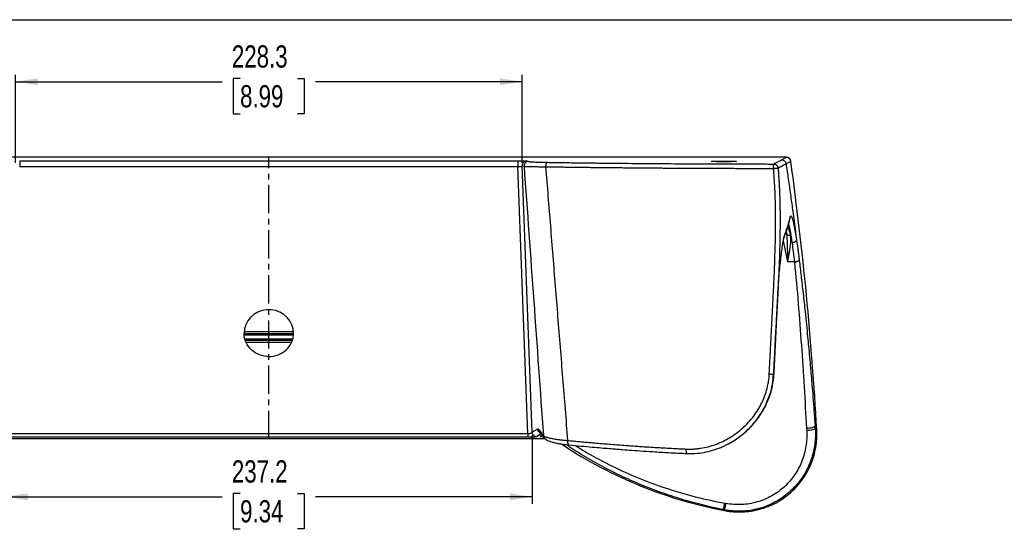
# Model space of a CAD drawing. Header units: millimetres. Extents: x 0 to 2235, y 0 to 1727.
# Tile 47 of 60: x 574 to 1461, y 1268 to 1727. Entities that reach past the tile are written whole.
import ezdxf

# ---------------------------------------------------------------- set-up
doc = ezdxf.new("R2010")
doc.units = ezdxf.units.MM
doc.header["$LTSCALE"] = 2
doc.linetypes.add('CENTERX2', pattern=[20.32, 12.7, -2.54, 2.54, -2.54])
doc.layers.add('CENTER', color=40, linetype='CENTERX2')
doc.layers.add('DIMENSIONS', color=140, linetype='Continuous', lineweight=25)
doc.styles.add('SLDTEXTSTYLE0', font='TXT', dxfattribs={"width": 0.75})
doc.dimstyles.new('SLDDIMSTYLE2', dxfattribs={"dimtxt": 20, "dimasz": 20, "dimexe": 0, "dimexo": 0.0625, "dimgap": 5, "dimtad": 0, "dimtih": 1, "dimtoh": 1, "dimdec": 1, "dimlfac": 0.5, "dimrnd": 1e-09, "dimzin": 12, "dimdsep": 46, "dimtxsty": 'SLDTEXTSTYLE0', "dimsah": 1, "dimcen": 0.09, "dimadec": 0, "dimazin": 3, "dimtfac": 1, "dimtdec": 1, "dimtofl": 0, "dimtmove": 0, "dimatfit": 3, "dimfxl": 1, "dimfrac": 2, "dimtolj": 1, "dimtzin": 12, "dimarcsym": 0})

# ---------------------------------------------------------------- blocks, each defined once
blk = doc.blocks.new('_D_8')
at = {"layer": 'DIMENSIONS', "transparency": 16777216}
for p, q in [((569.74, 1598.3), (569.74, 1677.68)), ((1026.35, 1598.3), (1026.35, 1677.68)), ((569.74, 1671.33), (755.94, 1671.33)), ((772.19, 1674.27), (766.09, 1674.27)), ((766.09, 1674.27), (766.09, 1642.52)), ((823.91, 1674.27), (830, 1674.27)), ((830, 1674.27), (830, 1642.52)), ((1026.35, 1671.33), (840.16, 1671.33)), ((766.09, 1642.52), (772.19, 1642.52)), ((830, 1642.52), (823.91, 1642.52))]:
    blk.add_line(p, q, dxfattribs=at)
for points in [[(569.74, 1671.33), (589.74, 1668.25), (589.74, 1674.4)], [(1026.35, 1671.33), (1006.35, 1674.4), (1006.35, 1668.25)]]:
    blk.add_solid(points, dxfattribs=at)
at = {"layer": 'DIMENSIONS', "transparency": 16777216, "char_height": 20, "attachment_point": 1, "style": 'SLDTEXTSTYLE0'}
for s, insert in [('228.3', (764.8, 1704.11)), ('8.99', (772.19, 1668.3))]:
    blk.add_mtext(s, dxfattribs=dict(at, insert=insert))
blk = doc.blocks.new('_D_9')
at = {"layer": 'DIMENSIONS', "transparency": 16777216}
for p, q in [((560.83, 1353.27), (560.83, 1291.41)), ((1035.27, 1353.27), (1035.27, 1291.41)), ((560.83, 1297.76), (755.94, 1297.76)), ((772.19, 1300.7), (766.09, 1300.7)), ((766.09, 1300.7), (766.09, 1268.95)), ((823.91, 1300.7), (830, 1300.7)), ((830, 1300.7), (830, 1268.95)), ((1035.27, 1297.76), (840.16, 1297.76)), ((766.09, 1268.95), (772.19, 1268.95)), ((830, 1268.95), (823.91, 1268.95))]:
    blk.add_line(p, q, dxfattribs=at)
for points in [[(560.83, 1297.76), (580.83, 1294.68), (580.83, 1300.84)], [(1035.27, 1297.76), (1015.27, 1300.84), (1015.27, 1294.68)]]:
    blk.add_solid(points, dxfattribs=at)
at = {"layer": 'DIMENSIONS', "transparency": 16777216, "char_height": 20, "attachment_point": 1, "style": 'SLDTEXTSTYLE0'}
for s, insert in [('237.2', (764.8, 1330.55)), ('9.34', (772.19, 1294.73))]:
    blk.add_mtext(s, dxfattribs=dict(at, insert=insert))

msp = doc.modelspace()

# ---------------------------------------------------------------- linework, layer by layer
at = {"color": 7, "linetype": 'Continuous'}
msp.add_line((0, 1727.2), (2235.2, 1727.2), dxfattribs=at)
for p, q in [((1264.31, 1603.32), (331.79, 1603.32)), ((573.65, 1600.22), (1022.45, 1600.22)), ((1030.33, 1600.03), (1031.95, 1599.55)), ((1260.01, 1601.03), (1264.32, 1603.32)), ((1263.97, 1597.57), (1268.28, 1599.87)), ((573.65, 1594.92), (1022.45, 1594.92)), ((1031.39, 1354.37), (1022.45, 1594.92)), ((1035.27, 1355.81), (1026.35, 1595.76)), ((1026.35, 1595.76), (1027.98, 1595.28)), ((1264.11, 1536.41), (1264.47, 1534.42)), ((1265.53, 1509.34), (1261.61, 1528.14)), ((1262.71, 1532.53), (1262.75, 1532.63)), ((1262.98, 1534.13), (1262.93, 1533.78)), ((1264.47, 1534.42), (1264.69, 1532.14)), ((1264.69, 1532.14), (1264.74, 1531.66)), ((1271.54, 1509.38), (1265.53, 1509.34)), ((1271.59, 1508.9), (1271.54, 1509.38)), ((1275.94, 1510.41), (1275.88, 1510.88)), ((1253.2, 1409.46), (1256.9, 1484.07)), ((1256.87, 1484.08), (1256.82, 1484.09)), ((1256.83, 1484.28), (1257.17, 1489.44)), ((1256.91, 1484.26), (1257.23, 1489.36)), ((775.83, 1446.63), (775.77, 1445.82)), ((775.99, 1446.51), (820.06, 1446.51)), ((820.33, 1445.82), (820.27, 1446.63)), ((820.29, 1444.51), (775.83, 1444.51)), ((775.84, 1444.44), (820.28, 1444.44)), ((776, 1443.44), (820.15, 1443.44)), ((819.59, 1439.72), (776.6, 1439.72)), ((819.2, 1438.72), (776.77, 1438.72)), ((776.81, 1438.65), (819.17, 1438.65)), ((818.39, 1436.65), (777.83, 1436.65)), ((1253, 1409.48), (1252.94, 1408.26)), ((1253.14, 1408.24), (1253.2, 1409.46)), ((1039.98, 1358.75), (1035.27, 1355.81)), ((1282.46, 1359.4), (1282.6, 1357.18)), ((1290.32, 1359.43), (1291.67, 1357.86)), ((1045.51, 1349.82), (550.53, 1349.82)), ((1031.39, 1354.37), (564.71, 1354.37)), ((564.71, 1351.68), (1031.39, 1351.68)), ((1038.43, 1351.92), (1039.25, 1352.08)), ((1039.25, 1352.08), (1043.38, 1354.66)), ((1042.43, 1355.92), (1046.01, 1351.13)), ((1044.36, 1353.35), (1042.69, 1352.24)), ((1045.89, 1351.08), (1045.51, 1349.82)), ((1045.75, 1349.82), (1045.51, 1349.82)), ((1045.51, 1349.82), (1045.51, 1349.82)), ((1047.8, 1349.52), (1045.75, 1349.82)), ((1062.29, 1344.84), (1061.12, 1345.39)), ((1210.5, 1344.59), (1210.69, 1344.69)), ((1208.83, 1291.88), (1209.72, 1291.72)), ((1208.06, 1286.07), (1208.89, 1285.27))]:
    msp.add_line(p, q)
at = {"flags": 128}
for points in [[(1267.52, 1547.93), (1267.61, 1548.43), (1267.6, 1549.17)], [(1267.62, 1549.25), (1267.63, 1548.51), (1267.54, 1547.99)], [(820.35, 1445.01), (819.97, 1448.89), (818.84, 1452.63), (817.01, 1456.11), (814.53, 1459.22), (811.49, 1461.84), (807.99, 1463.89), (804.15, 1465.29), (800.11, 1466.01), (795.99, 1466.01), (791.95, 1465.29), (788.11, 1463.89), (784.61, 1461.84), (781.57, 1459.22), (779.09, 1456.11), (777.25, 1452.63), (776.13, 1448.89), (775.75, 1445.01)]]:
    msp.add_lwpolyline(points, dxfattribs=at)
for centre, radius, start, end in [((1031.97, 1595.55), 4, 90.2672, 183.76695), ((1042.71, 1356.32), 4.07, 269.74577, 303.93948)]:
    msp.add_arc(centre, radius, start, end)
for points, knots in [([(573.65, 1600.22), (573.65, 1600.21), (573.65, 1600.04), (573.65, 1599.45), (573.65, 1599.02), (573.65, 1597.99), (573.65, 1597.39), (573.65, 1596.15), (573.65, 1595.51), (573.65, 1594.92)], [0, 0, 0, 0, 0.25, 0.25, 0.5, 0.5, 0.75, 0.75, 1, 1, 1, 1]), ([(1022.45, 1600.22), (1022.59, 1600.22), (1022.86, 1600.22), (1023.27, 1600.22), (1023.67, 1600.22), (1024.07, 1600.22), (1024.47, 1600.22), (1024.86, 1600.21), (1025.58, 1600.21), (1026.58, 1600.19), (1027.75, 1600.17), (1028.75, 1600.14), (1029.41, 1600.11), (1029.82, 1600.09), (1030.06, 1600.07), (1030.24, 1600.05), (1030.3, 1600.03), (1030.33, 1600.03)], [0, 0, 0, 0, 0.034483, 0.068733, 0.102848, 0.136928, 0.171073, 0.205383, 0.239956, 0.361702, 0.484278, 0.610361, 0.737669, 0.803207, 0.868408, 0.933823, 1, 1, 1, 1]), ([(1022.45, 1600.22), (1022.45, 1600.21), (1022.45, 1600.08), (1022.45, 1599.51), (1022.45, 1599.06), (1022.45, 1597.95), (1022.45, 1597.29), (1022.45, 1596.03), (1022.45, 1595.43), (1022.45, 1594.92)], [0, 0, 0, 0, 0.25, 0.25, 0.5, 0.5, 0.75, 0.75, 1, 1, 1, 1]), ([(1030.33, 1600.03), (1029.79, 1600.02), (1029.24, 1599.91), (1028.25, 1599.47), (1027.8, 1599.15), (1027.05, 1598.36), (1026.76, 1597.88), (1026.4, 1596.85), (1026.32, 1596.3), (1026.35, 1595.76)], [0, 0, 0, 0, 0.25, 0.25, 0.5, 0.5, 0.75, 0.75, 1, 1, 1, 1]), ([(1031.95, 1599.55), (1031.98, 1599.54), (1032.03, 1599.53), (1032.14, 1599.5), (1032.27, 1599.48), (1032.41, 1599.46), (1032.58, 1599.44), (1032.76, 1599.42), (1032.97, 1599.4), (1033.19, 1599.37), (1033.44, 1599.35), (1034.05, 1599.3), (1035.22, 1599.23), (1037.28, 1599.13), (1039.77, 1599.04), (1042.08, 1598.97), (1043.95, 1598.92), (1045.25, 1598.89), (1046.61, 1598.87), (1048.01, 1598.84), (1048.98, 1598.83), (1049.46, 1598.82)], [0, 0, 0, 0, 0.025024, 0.049995, 0.074929, 0.099839, 0.124738, 0.149641, 0.174562, 0.199514, 0.224511, 0.249568, 0.374528, 0.49957, 0.624669, 0.749808, 0.799965, 0.849951, 0.899878, 0.949858, 1, 1, 1, 1]), ([(1049.46, 1598.82), (1049.22, 1598.81), (1048.97, 1598.71), (1048.47, 1598.32), (1048.23, 1598.02), (1047.83, 1597.25), (1047.67, 1596.79), (1047.46, 1595.83), (1047.41, 1595.33), (1047.4, 1594.87)], [0, 0, 0, 0, 0.25, 0.25, 0.5, 0.5, 0.75, 0.75, 1, 1, 1, 1]), ([(1049.46, 1598.82), (1050.27, 1598.81), (1051.88, 1598.78), (1054.31, 1598.74), (1056.75, 1598.71), (1059.2, 1598.67), (1061.65, 1598.63), (1064.12, 1598.6), (1066.59, 1598.56), (1069.08, 1598.53), (1071.57, 1598.49), (1074.07, 1598.46), (1076.58, 1598.43), (1079.1, 1598.39), (1081.63, 1598.36), (1084.16, 1598.33), (1086.71, 1598.3), (1089.27, 1598.27), (1091.83, 1598.24), (1094.4, 1598.21), (1100.21, 1598.14), (1109.31, 1598.04), (1121.83, 1597.92), (1134.49, 1597.81), (1147.29, 1597.71), (1160.22, 1597.62), (1173.24, 1597.54), (1186.36, 1597.47), (1196.92, 1597.43), (1204.87, 1597.4), (1210.17, 1597.38), (1215.49, 1597.37), (1220.8, 1597.35), (1226.13, 1597.34), (1231.46, 1597.33), (1236.79, 1597.32), (1242.13, 1597.32), (1247.48, 1597.31), (1251.04, 1597.31), (1252.83, 1597.31)], [0, 0, 0, 0, 0.013177, 0.0263485, 0.0395152, 0.0526776, 0.0658364, 0.0789923, 0.092146, 0.1052979, 0.1184489, 0.1315995, 0.1447504, 0.1579022, 0.1710556, 0.1842112, 0.1973697, 0.2105316, 0.2236977, 0.2368686, 0.2500448, 0.3125745, 0.3750373, 0.4375021, 0.5000378, 0.5625649, 0.625024, 0.6874842, 0.7500143, 0.7750387, 0.8000457, 0.8250395, 0.8500246, 0.8750055, 0.8999865, 0.924972, 0.9499665, 0.9749744, 1, 1, 1, 1]), ([(1252.8, 1596.12), (1252.8, 1596.51), (1252.81, 1596.81), (1252.82, 1597.2), (1252.82, 1597.3), (1252.83, 1597.31)], [0, 0, 0, 0, 0.5, 0.5, 1, 1, 1, 1]), ([(1252.83, 1597.31), (1253.07, 1597.44), (1253.61, 1597.72), (1254.29, 1598.07), (1255.13, 1598.5), (1256.42, 1599.16), (1258.14, 1600.05), (1259.44, 1600.73), (1260.01, 1601.03)], [0, 0, 0, 0, 0.103973, 0.2257, 0.285673, 0.450982, 0.756765, 1, 1, 1, 1]), ([(1252.83, 1597.31), (1252.89, 1597.31), (1253, 1597.31), (1253.24, 1597.29), (1253.48, 1597.26), (1253.72, 1597.21), (1253.9, 1597.17), (1254.08, 1597.11), (1254.24, 1597.06), (1254.41, 1596.99), (1254.57, 1596.91), (1254.75, 1596.82), (1254.91, 1596.72), (1255.08, 1596.61), (1255.29, 1596.47), (1255.51, 1596.28), (1255.76, 1596.03), (1255.96, 1595.8), (1256.12, 1595.57), (1256.22, 1595.42), (1256.33, 1595.25), (1256.44, 1595.02), (1256.57, 1594.74), (1256.68, 1594.38), (1256.75, 1594.07), (1256.79, 1593.85), (1256.8, 1593.72), (1256.81, 1593.66), (1256.81, 1593.64)], [0, 0, 0, 0, 0.029627, 0.05974, 0.120769, 0.151411, 0.182438, 0.213304, 0.244129, 0.268535, 0.305897, 0.337092, 0.368555, 0.400032, 0.440976, 0.49513, 0.544198, 0.621278, 0.647668, 0.684482, 0.715747, 0.747656, 0.811408, 0.873766, 0.936828, 0.968391, 0.988858, 1, 1, 1, 1]), ([(1256.81, 1593.64), (1256.99, 1593.74), (1257.38, 1593.95), (1258.02, 1594.3), (1258.79, 1594.73), (1259.65, 1595.21), (1260.93, 1595.92), (1262.14, 1596.59), (1263.26, 1597.2), (1263.74, 1597.45), (1263.97, 1597.57)], [0, 0, 0, 0, 0.075564, 0.165272, 0.269127, 0.396422, 0.523709, 0.797664, 0.901912, 1, 1, 1, 1]), ([(1260.01, 1601.03), (1260.44, 1601.03), (1260.91, 1600.95), (1261.82, 1600.62), (1262.26, 1600.37), (1263.01, 1599.71), (1263.32, 1599.31), (1263.77, 1598.46), (1263.91, 1598.01), (1263.97, 1597.57)], [0, 0, 0, 0, 0.25, 0.25, 0.5, 0.5, 0.75, 0.75, 1, 1, 1, 1]), ([(1263.97, 1597.57), (1264.31, 1595.28), (1264.99, 1590.68), (1266, 1583.79), (1266.99, 1576.89), (1267.97, 1569.97), (1268.93, 1563.06), (1269.56, 1558.44), (1269.87, 1556.13)], [0, 0, 0, 0, 0.166334, 0.332801, 0.499401, 0.666134, 0.833, 1, 1, 1, 1]), ([(1268.28, 1599.87), (1268.26, 1599.96), (1268.23, 1600.14), (1268.16, 1600.42), (1268.08, 1600.69), (1267.97, 1600.96), (1267.84, 1601.22), (1267.69, 1601.47), (1267.53, 1601.71), (1267.35, 1601.93), (1267.15, 1602.14), (1266.92, 1602.36), (1266.63, 1602.59), (1266.26, 1602.82), (1265.83, 1603.03), (1265.36, 1603.19), (1264.85, 1603.3), (1264.5, 1603.31), (1264.32, 1603.32)], [0, 0, 0, 0, 0.04896, 0.098505, 0.148508, 0.198836, 0.249351, 0.299909, 0.350369, 0.400587, 0.450427, 0.499756, 0.56921, 0.645295, 0.727391, 0.814636, 0.905934, 1, 1, 1, 1]), ([(1291.67, 1357.86), (1289.41, 1398.33), (1286.32, 1438.76), (1278.53, 1519.45), (1273.81, 1559.7), (1268.28, 1599.86)], [0, 0, 0, 0, 0.5, 0.5, 1, 1, 1, 1]), ([(1022.45, 1594.92), (1022.95, 1594.9), (1023.45, 1594.91), (1024.37, 1594.98), (1024.79, 1595.04), (1025.5, 1595.2), (1025.79, 1595.29), (1026.19, 1595.51), (1026.32, 1595.63), (1026.35, 1595.76)], [0, 0, 0, 0, 0.25, 0.25, 0.5, 0.5, 0.75, 0.75, 1, 1, 1, 1]), ([(1027.98, 1595.28), (1028, 1595.28), (1028.06, 1595.27), (1028.17, 1595.25), (1028.31, 1595.24), (1028.47, 1595.22), (1028.66, 1595.21), (1028.88, 1595.19), (1029.14, 1595.17), (1029.43, 1595.16), (1029.75, 1595.14), (1030.12, 1595.12), (1030.53, 1595.11), (1030.98, 1595.09), (1031.48, 1595.07), (1032.02, 1595.06), (1032.62, 1595.04), (1033.26, 1595.02), (1034.44, 1595), (1036.19, 1594.96), (1038.58, 1594.93), (1040.85, 1594.91), (1042.92, 1594.89), (1044.71, 1594.88), (1046.17, 1594.87), (1047.04, 1594.87), (1047.4, 1594.87)], [0, 0, 0, 0, 0.023118, 0.047021, 0.071708, 0.097179, 0.123435, 0.150475, 0.1783, 0.206909, 0.236303, 0.266481, 0.297443, 0.329189, 0.36172, 0.395035, 0.429134, 0.464017, 0.499685, 0.608712, 0.705226, 0.789222, 0.8607, 0.919656, 0.96609, 1, 1, 1, 1]), ([(1047.4, 1594.87), (1048.23, 1594.85), (1049.88, 1594.83), (1052.38, 1594.79), (1054.88, 1594.75), (1057.39, 1594.72), (1059.92, 1594.68), (1062.45, 1594.64), (1064.99, 1594.61), (1067.54, 1594.57), (1070.1, 1594.54), (1072.67, 1594.51), (1075.25, 1594.47), (1077.84, 1594.44), (1080.43, 1594.41), (1083.04, 1594.37), (1085.65, 1594.34), (1088.28, 1594.31), (1090.91, 1594.28), (1093.54, 1594.25), (1096.19, 1594.22), (1098.84, 1594.19), (1101.51, 1594.16), (1104.18, 1594.13), (1106.85, 1594.11), (1109.54, 1594.08), (1112.23, 1594.05), (1114.93, 1594.03), (1117.63, 1594), (1120.34, 1593.97), (1123.06, 1593.95), (1125.79, 1593.93), (1128.52, 1593.9), (1131.25, 1593.88), (1134, 1593.86), (1136.75, 1593.83), (1139.5, 1593.81), (1142.26, 1593.79), (1145.03, 1593.77), (1147.8, 1593.75), (1150.58, 1593.73), (1153.36, 1593.71), (1156.14, 1593.69), (1158.94, 1593.67), (1161.73, 1593.66), (1164.53, 1593.64), (1167.34, 1593.62), (1170.15, 1593.61), (1172.96, 1593.59), (1175.78, 1593.57), (1178.6, 1593.56), (1181.42, 1593.55), (1184.25, 1593.53), (1187.08, 1593.52), (1189.91, 1593.51), (1192.75, 1593.5), (1195.59, 1593.48), (1198.44, 1593.47), (1201.28, 1593.46), (1204.13, 1593.45), (1206.98, 1593.44), (1209.83, 1593.43), (1212.69, 1593.43), (1215.54, 1593.42), (1218.4, 1593.41), (1221.26, 1593.4), (1224.12, 1593.4), (1226.99, 1593.39), (1229.85, 1593.39), (1232.72, 1593.38), (1235.58, 1593.38), (1238.45, 1593.37), (1241.32, 1593.37), (1244.18, 1593.37), (1247.05, 1593.37), (1249.92, 1593.36), (1251.83, 1593.36), (1252.79, 1593.36)], [0, 0, 0, 0, 0.01338, 0.02676, 0.040138, 0.053516, 0.066893, 0.080269, 0.093643, 0.107017, 0.120389, 0.13376, 0.14713, 0.160498, 0.173865, 0.187231, 0.200595, 0.213958, 0.22732, 0.24068, 0.254039, 0.267396, 0.280753, 0.294108, 0.307462, 0.320814, 0.334165, 0.347515, 0.360864, 0.374211, 0.387557, 0.400902, 0.414245, 0.427587, 0.440928, 0.454268, 0.467606, 0.480943, 0.494278, 0.507613, 0.520945, 0.534277, 0.547607, 0.560936, 0.574263, 0.587589, 0.600914, 0.614237, 0.627559, 0.640879, 0.654199, 0.667516, 0.680832, 0.694147, 0.707461, 0.720773, 0.734083, 0.747392, 0.7607, 0.774006, 0.787311, 0.800615, 0.813917, 0.827218, 0.840517, 0.853815, 0.867112, 0.880408, 0.893702, 0.906994, 0.920286, 0.933576, 0.946864, 0.96015, 0.973435, 0.986719, 1, 1, 1, 1]), ([(1047.4, 1594.87), (1048.12, 1586), (1049.55, 1568.2), (1051.71, 1541.4), (1053.88, 1514.4), (1056.07, 1487.22), (1058.26, 1459.84), (1060.48, 1432.26), (1062.7, 1404.49), (1064.94, 1376.53), (1066.44, 1357.82), (1067.19, 1348.44)], [0, 0, 0, 0, 0.107989, 0.216759, 0.326309, 0.436639, 0.54775, 0.659642, 0.772314, 0.885767, 1, 1, 1, 1]), ([(1248.9, 1408.36), (1249.29, 1416.08), (1250.06, 1431.53), (1251.05, 1450.87), (1251.87, 1466.37), (1252.49, 1478.38), (1253.07, 1490.19), (1253.61, 1502.47), (1254.06, 1514.46), (1254.42, 1527.14), (1254.62, 1539.56), (1254.62, 1551.94), (1254.41, 1563.76), (1254.05, 1573.53), (1253.64, 1581.36), (1253.26, 1587.39), (1252.94, 1591.38), (1252.79, 1593.36)], [0, 0, 0, 0, 0.125211, 0.250644, 0.313671, 0.376607, 0.445523, 0.505197, 0.57574, 0.639983, 0.710713, 0.776894, 0.840612, 0.902186, 0.935161, 0.967764, 1, 1, 1, 1]), ([(1256.81, 1593.64), (1256.9, 1592.56), (1257.07, 1590.38), (1257.3, 1587.11), (1257.52, 1583.82), (1257.71, 1580.51), (1257.89, 1577.18), (1258.04, 1573.83), (1258.18, 1570.46), (1258.3, 1567.07), (1258.4, 1563.67), (1258.48, 1560.24), (1258.54, 1556.79), (1258.58, 1553.32), (1258.63, 1546.65), (1258.58, 1535.95), (1258.33, 1523.49), (1257.98, 1512.46), (1257.55, 1501.38), (1256.81, 1485.62), (1255.77, 1465.89), (1254.68, 1445.55), (1253.69, 1426.54), (1253.07, 1414.42), (1252.75, 1408.14)], [0, 0, 0, 0, 0.0175546, 0.0352119, 0.0529705, 0.0708297, 0.0887888, 0.1068477, 0.1250063, 0.1432652, 0.1616252, 0.1800875, 0.1986538, 0.2173259, 0.2361065, 0.3064919, 0.3902206, 0.4374901, 0.4847284, 0.5693028, 0.6924606, 0.8039613, 0.8983546, 1, 1, 1, 1]), ([(1252.79, 1593.36), (1252.79, 1593.83), (1252.79, 1594.32), (1252.79, 1595.28), (1252.8, 1595.74), (1252.8, 1596.12)], [0, 0, 0, 0, 0.5, 0.5, 1, 1, 1, 1]), ([(1252.79, 1593.36), (1252.87, 1593.37), (1253.04, 1593.38), (1253.29, 1593.4), (1253.54, 1593.42), (1253.79, 1593.44), (1254.03, 1593.46), (1254.42, 1593.49), (1254.96, 1593.53), (1255.54, 1593.57), (1256.04, 1593.6), (1256.41, 1593.63), (1256.68, 1593.64), (1256.78, 1593.64), (1256.81, 1593.64), (1256.81, 1593.64)], [0, 0, 0, 0, 0.041957, 0.083336, 0.124484, 0.165739, 0.207426, 0.24985, 0.370343, 0.499856, 0.611251, 0.736211, 0.844977, 0.972516, 1, 1, 1, 1]), ([(1262.76, 1532.65), (1263.73, 1535.19), (1265.69, 1540.28), (1266.91, 1545.38), (1267.52, 1547.93)], [0, 0, 0, 0, 0.500046, 1, 1, 1, 1]), ([(1262.98, 1534.13), (1263.12, 1534.49), (1263.41, 1535.2), (1263.82, 1536.26), (1264.2, 1537.3), (1264.67, 1538.63), (1265.22, 1540.26), (1265.86, 1542.33), (1266.48, 1544.53), (1267.08, 1546.86), (1267.43, 1548.4), (1267.6, 1549.17)], [0, 0, 0, 0, 0.071645, 0.141927, 0.210819, 0.278293, 0.407643, 0.534136, 0.691726, 0.847094, 1, 1, 1, 1]), ([(1267.62, 1549.25), (1267.63, 1549.32), (1267.67, 1549.46), (1267.72, 1549.65), (1267.77, 1549.83), (1267.83, 1549.98), (1267.89, 1550.12), (1267.95, 1550.24), (1268.01, 1550.34), (1268.13, 1550.49), (1268.33, 1550.59), (1268.62, 1550.42), (1268.94, 1549.96), (1269.28, 1549.22), (1269.63, 1548.21), (1270.01, 1546.95), (1270.4, 1545.45), (1270.73, 1544.01), (1271.01, 1542.76), (1271.21, 1541.77), (1271.42, 1540.73), (1271.56, 1539.99), (1271.63, 1539.62)], [0, 0, 0, 0, 0.021529, 0.043066, 0.064621, 0.086204, 0.107823, 0.129489, 0.151211, 0.172998, 0.258458, 0.344396, 0.428639, 0.513195, 0.595817, 0.678608, 0.759571, 0.840595, 0.880471, 0.920292, 0.960116, 1, 1, 1, 1]), ([(1268.03, 1532.8), (1267.84, 1533.78), (1267.47, 1535.62), (1266.95, 1538.02), (1266.45, 1540.24), (1266.14, 1541.42), (1265.97, 1542.05)], [0, 0, 0, 0, 0.261662, 0.491801, 0.731721, 1, 1, 1, 1]), ([(1266.29, 1543.27), (1266.41, 1542.82), (1266.69, 1541.78), (1267.19, 1539.56), (1267.79, 1536.51), (1268.4, 1532.94), (1268.95, 1529.48), (1269.27, 1527.26), (1269.41, 1526.3)], [0, 0, 0, 0, 0.126644, 0.294515, 0.49634, 0.704088, 0.871982, 1, 1, 1, 1]), ([(1271.63, 1539.62), (1271.68, 1539.41), (1271.76, 1538.98), (1271.88, 1538.32), (1272, 1537.64), (1272.13, 1536.95), (1272.25, 1536.25), (1272.37, 1535.52), (1272.53, 1534.6), (1272.72, 1533.45), (1272.95, 1532.08), (1273.17, 1530.66), (1273.32, 1529.68), (1273.4, 1529.19)], [0, 0, 0, 0, 0.071204, 0.142331, 0.213413, 0.284482, 0.35557, 0.42671, 0.497932, 0.62346, 0.748866, 0.874323, 1, 1, 1, 1]), ([(1257.17, 1489.44), (1257.24, 1490.53), (1257.48, 1494.49), (1258.12, 1501.1), (1258.95, 1508.98), (1259.79, 1516.11), (1260.55, 1522.07), (1261.02, 1525.07), (1261.23, 1526.42)], [0, 0, 0, 0, 0.0732054, 0.2654084, 0.4591752, 0.6512637, 0.8431177, 1, 1, 1, 1]), ([(1261.22, 1525.87), (1261.23, 1525.97), (1261.33, 1526.64), (1261.54, 1527.8), (1261.87, 1529.52), (1262.28, 1531.33), (1262.54, 1532.06), (1262.69, 1532.49)], [0, 0, 0, 0, 0.028102, 0.188039, 0.386163, 0.647193, 1, 1, 1, 1]), ([(1261.23, 1526.42), (1261.28, 1526.76), (1261.59, 1528.84), (1262.15, 1531.6), (1262.68, 1533.23), (1262.94, 1534.03)], [0, 0, 0, 0, 0.08624, 0.543944, 1, 1, 1, 1]), ([(1262.68, 1532.49), (1262.7, 1532.55), (1262.84, 1532.81), (1262.94, 1533.34), (1262.94, 1533.81), (1262.94, 1534.03)], [0, 0, 0, 0, 0.11197, 0.568654, 1, 1, 1, 1]), ([(1268.03, 1532.8), (1267.58, 1532.78), (1266.89, 1532.76), (1266.04, 1532.99), (1265.45, 1533.26), (1264.98, 1533.63), (1264.63, 1534), (1264.57, 1534.29), (1264.54, 1534.41)], [0, 0, 0, 0, 0.282009, 0.433877, 0.588986, 0.744096, 0.895965, 1, 1, 1, 1]), ([(1264.58, 1532.14), (1264.74, 1530.44), (1265.15, 1526.06), (1265.08, 1518.34), (1265.38, 1512.34), (1265.53, 1509.34)], [0, 0, 0, 0, 0.240998, 0.619809, 1, 1, 1, 1]), ([(1265.53, 1509.34), (1265.58, 1509.65), (1265.68, 1510.28), (1265.85, 1511.25), (1266.02, 1512.28), (1266.21, 1513.35), (1266.41, 1514.47), (1266.62, 1515.63), (1266.86, 1516.97), (1267.14, 1518.54), (1267.41, 1520.09), (1267.67, 1521.78), (1267.98, 1523.91), (1268.26, 1526.38), (1268.36, 1528.5), (1268.34, 1529.94), (1268.29, 1530.97), (1268.19, 1531.92), (1268.08, 1532.51), (1268.03, 1532.8)], [0, 0, 0, 0, 0.035004, 0.072134, 0.111392, 0.152787, 0.196328, 0.24202, 0.289863, 0.355579, 0.431449, 0.479602, 0.565646, 0.701247, 0.8041, 0.857018, 0.907305, 0.954963, 1, 1, 1, 1]), ([(1273.4, 1529.19), (1273.4, 1529.15), (1273.4, 1529.04), (1273.38, 1528.81), (1273.26, 1528.42), (1272.94, 1527.89), (1272.39, 1527.37), (1271.68, 1526.95), (1271.03, 1526.66), (1270.45, 1526.49), (1270.07, 1526.41), (1269.84, 1526.37), (1269.69, 1526.35), (1269.55, 1526.33), (1269.45, 1526.31), (1269.41, 1526.3)], [0, 0, 0, 0, 0.0240604, 0.0829588, 0.179839, 0.318316, 0.4996955, 0.6255306, 0.7499176, 0.8500098, 0.9100403, 0.9326726, 0.955028, 0.9797855, 1, 1, 1, 1]), ([(1269.41, 1526.3), (1269.78, 1523.76), (1270.14, 1521.05), (1270.86, 1515.37), (1271.21, 1512.41), (1271.54, 1509.38)], [0, 0, 0, 0, 0.5, 0.5, 1, 1, 1, 1]), ([(1273.4, 1529.19), (1273.45, 1528.82), (1273.56, 1528.13), (1273.77, 1526.72), (1274.02, 1524.95), (1274.34, 1522.73), (1274.63, 1520.6), (1274.9, 1518.59), (1275.15, 1516.71), (1275.39, 1514.79), (1275.64, 1512.85), (1275.8, 1511.54), (1275.88, 1510.88)], [0, 0, 0, 0, 0.066673, 0.125629, 0.250725, 0.375678, 0.500724, 0.600722, 0.7005, 0.800207, 0.899991, 1, 1, 1, 1]), ([(1271.54, 1509.38), (1272.05, 1509.44), (1272.59, 1509.51), (1273.64, 1509.72), (1274.15, 1509.85), (1274.99, 1510.14), (1275.32, 1510.3), (1275.76, 1510.61), (1275.87, 1510.75), (1275.88, 1510.88)], [0, 0, 0, 0, 0.25, 0.25, 0.5, 0.5, 0.75, 0.75, 1, 1, 1, 1]), ([(1275.94, 1510.41), (1275.92, 1510.28), (1275.82, 1510.13), (1275.38, 1509.82), (1275.05, 1509.67), (1274.22, 1509.38), (1273.71, 1509.24), (1272.65, 1509.03), (1272.1, 1508.96), (1271.59, 1508.9)], [0, 0, 0, 0, 0.25, 0.25, 0.5, 0.5, 0.75, 0.75, 1, 1, 1, 1]), ([(1271.59, 1508.9), (1274.08, 1484.04), (1276.06, 1459.13), (1279.53, 1409.28), (1281, 1384.34), (1282.46, 1359.4)], [0, 0, 0, 0, 0.5, 0.5, 1, 1, 1, 1]), ([(1275.94, 1510.41), (1276.2, 1508.22), (1276.74, 1503.68), (1277.57, 1496.6), (1278.45, 1488.99), (1279.36, 1480.85), (1280.27, 1472.62), (1281.27, 1463.21), (1282.33, 1453.01), (1283.36, 1442.65), (1284.63, 1429.48), (1286.02, 1414.28), (1287.42, 1397.82), (1288.51, 1384.24), (1289.38, 1372.76), (1289.91, 1365.3), (1290.17, 1361.66)], [0, 0, 0, 0, 0.044132, 0.091829, 0.143092, 0.197921, 0.256317, 0.309431, 0.388055, 0.462525, 0.51859, 0.653764, 0.769267, 0.850078, 0.926989, 1, 1, 1, 1]), ([(1253, 1409.48), (1253.3, 1415.45), (1253.88, 1426.98), (1254.69, 1442.78), (1255.43, 1457.06), (1256.13, 1470.4), (1256.59, 1479.47), (1256.82, 1484.09)], [0, 0, 0, 0, 0.2400375, 0.4634596, 0.635496, 0.8142168, 1, 1, 1, 1]), ([(1256.83, 1484.28), (1256.88, 1484.27), (1256.94, 1484.26), (1256.91, 1484.26), (1256.91, 1484.26)], [0, 0, 0, 0, 0.94891, 1, 1, 1, 1]), ([(1256.89, 1484.07), (1256.89, 1484.07), (1256.92, 1484.07), (1256.89, 1484.08), (1256.87, 1484.08)], [0, 0, 0, 0, 0.365788, 1, 1, 1, 1]), ([(798.05, 1423.93), (795.22, 1423.93), (792.37, 1424.45), (787.06, 1426.47), (784.6, 1427.97), (780.41, 1431.82), (778.7, 1434.16), (776.95, 1438.04), (776.5, 1439.4), (775.9, 1442.17), (775.75, 1443.59), (775.75, 1445.01)], [0, 0, 0, 0, 0.25, 0.25, 0.5, 0.5, 0.75, 0.75, 0.875, 0.875, 1, 1, 1, 1]), ([(798.05, 1423.93), (800.88, 1423.93), (803.73, 1424.45), (809.03, 1426.47), (811.5, 1427.97), (815.68, 1431.82), (817.39, 1434.16), (819.15, 1438.04), (819.59, 1439.4), (820.2, 1442.17), (820.35, 1443.59), (820.35, 1445.01)], [0, 0, 0, 0, 0.25, 0.25, 0.5, 0.5, 0.75, 0.75, 0.875, 0.875, 1, 1, 1, 1]), ([(1174.16, 1340.73), (1174.52, 1340.72), (1175.25, 1340.69), (1176.34, 1340.67), (1177.43, 1340.66), (1178.52, 1340.68), (1179.61, 1340.71), (1180.7, 1340.76), (1181.8, 1340.83), (1182.89, 1340.92), (1183.99, 1341.03), (1185.08, 1341.15), (1186.18, 1341.29), (1189.16, 1341.73), (1194.01, 1342.74), (1200.64, 1344.81), (1207.16, 1347.54), (1213.48, 1350.96), (1219.5, 1354.99), (1225.14, 1359.6), (1230.3, 1364.72), (1234.91, 1370.27), (1238.93, 1376.19), (1242.29, 1382.36), (1245, 1388.73), (1246.57, 1393.81), (1247.44, 1397.46), (1247.89, 1399.62), (1248.25, 1401.8), (1248.55, 1403.98), (1248.77, 1406.17), (1248.86, 1407.63), (1248.9, 1408.36)], [0, 0, 0, 0, 0.0099407, 0.0198802, 0.0298214, 0.0397669, 0.0497195, 0.0596818, 0.0696567, 0.0796467, 0.0896546, 0.0996831, 0.1097348, 0.1198123, 0.1816157, 0.2439244, 0.3078736, 0.3721559, 0.4373166, 0.5025403, 0.5675882, 0.6323737, 0.6960172, 0.7592054, 0.8206692, 0.8816131, 0.9014959, 0.9212887, 0.9410132, 0.9606917, 0.9803465, 1, 1, 1, 1]), ([(1236.07, 1365.23), (1236.87, 1366.18), (1239.32, 1369.1), (1242.67, 1374.33), (1246.57, 1381.57), (1249.78, 1389.77), (1252.16, 1398.99), (1252.68, 1405.19), (1252.94, 1408.26)], [0, 0, 0, 0, 0.079082, 0.243284, 0.395323, 0.603336, 0.803643, 1, 1, 1, 1]), ([(1236.12, 1365.23), (1237.74, 1367.25), (1241.11, 1371.48), (1245.38, 1378.89), (1249.15, 1387.46), (1252.1, 1397.37), (1252.78, 1404.51), (1253.14, 1408.24)], [0, 0, 0, 0, 0.16504, 0.344496, 0.543426, 0.761906, 1, 1, 1, 1]), ([(1248.26, 1386.85), (1248.67, 1387.83), (1250.28, 1391.75), (1251.92, 1398.91), (1252.48, 1405.11), (1252.75, 1408.14)], [0, 0, 0, 0, 0.146027, 0.582546, 1, 1, 1, 1]), ([(1248.9, 1408.36), (1249.28, 1408.34), (1249.67, 1408.32), (1250.46, 1408.28), (1250.86, 1408.26), (1251.57, 1408.22), (1251.89, 1408.2), (1252.42, 1408.16), (1252.62, 1408.15), (1252.75, 1408.14)], [0, 0, 0, 0, 0.25, 0.25, 0.5, 0.5, 0.75, 0.75, 1, 1, 1, 1]), ([(1252.94, 1408.26), (1252.94, 1408.26), (1252.92, 1408.25), (1252.89, 1408.23), (1252.85, 1408.2), (1252.81, 1408.18), (1252.77, 1408.16), (1252.76, 1408.15), (1252.75, 1408.14)], [0, 0, 0, 0, 0.107645, 0.246895, 0.49437, 0.745318, 0.889964, 1, 1, 1, 1]), ([(1252.94, 1408.26), (1253.02, 1408.26), (1253.15, 1408.24), (1253.13, 1408.24), (1253.12, 1408.24)], [0, 0, 0, 0, 0.567003, 1, 1, 1, 1]), ([(1253, 1409.48), (1253.08, 1409.48), (1253.21, 1409.46), (1253.19, 1409.46), (1253.18, 1409.46)], [0, 0, 0, 0, 0.568471, 1, 1, 1, 1]), ([(1202.41, 1341.07), (1203.03, 1341.3), (1204.34, 1341.79), (1206.35, 1342.62), (1208.52, 1343.59), (1210.82, 1344.72), (1213.25, 1346.01), (1216.6, 1347.96), (1220.32, 1350.41), (1223.91, 1353.13), (1225.99, 1354.87), (1227.01, 1355.77), (1227.36, 1356.07), (1227.63, 1356.32), (1229.89, 1358.36), (1233.79, 1362.31), (1238.72, 1368.45), (1242.65, 1374.52), (1245.95, 1380.55), (1247.48, 1384.73), (1248.26, 1386.85)], [0, 0, 0, 0, 0.029989, 0.062816, 0.09848, 0.136982, 0.178324, 0.222502, 0.311074, 0.378403, 0.424478, 0.432674, 0.43954, 0.445078, 0.449285, 0.576049, 0.693298, 0.801031, 0.899218, 1, 1, 1, 1]), ([(1039.98, 1358.75), (1040.07, 1358.25), (1040.25, 1357.26), (1041.19, 1356.06), (1042.16, 1355.34), (1042.81, 1355.24), (1042.96, 1355.22)], [0, 0, 0, 0, 0.301485, 0.602969, 0.904454, 1, 1, 1, 1]), ([(1042.48, 1355.95), (1042.22, 1356.26), (1041.65, 1356.93), (1041.52, 1357.82), (1041.45, 1358.3)], [0, 0, 0, 0, 0.44998, 1, 1, 1, 1]), ([(1208.89, 1285.27), (1214.12, 1284.28), (1219.37, 1283.9), (1227.26, 1284.21), (1229.9, 1284.46), (1235.17, 1285.27), (1237.75, 1285.82), (1242.83, 1287.2), (1245.32, 1288.03), (1250.21, 1289.98), (1252.61, 1291.09), (1259.66, 1294.87), (1263.98, 1297.87), (1268.93, 1302.21), (1269.9, 1303.1), (1271.79, 1304.95), (1272.71, 1305.91), (1275.4, 1308.87), (1277.06, 1310.92), (1280.14, 1315.19), (1281.55, 1317.41), (1283.48, 1320.85), (1284.09, 1322.02), (1285.26, 1324.4), (1285.81, 1325.61), (1288.38, 1331.75), (1289.85, 1336.8), (1290.97, 1343.29), (1291.16, 1344.59), (1291.47, 1347.22), (1291.58, 1348.55), (1291.81, 1352.54), (1291.82, 1355.2), (1291.67, 1357.86)], [0, 0, 0, 0, 0.125, 0.125, 0.1875, 0.1875, 0.25, 0.25, 0.3125, 0.3125, 0.375, 0.375, 0.5, 0.5, 0.53125, 0.53125, 0.5625, 0.5625, 0.625, 0.625, 0.6875, 0.6875, 0.71875, 0.71875, 0.75, 0.75, 0.875, 0.875, 0.90625, 0.90625, 0.9375, 0.9375, 1, 1, 1, 1]), ([(1282.6, 1357.18), (1282.86, 1352.54), (1282.64, 1347.87), (1281.2, 1338.69), (1279.98, 1334.17), (1276.56, 1325.49), (1274.37, 1321.33), (1269.09, 1313.6), (1266, 1310.02), (1259.07, 1303.64), (1255.22, 1300.85), (1246.96, 1296.21), (1242.55, 1294.38), (1233.42, 1291.76), (1228.69, 1290.99), (1219.18, 1290.54), (1214.4, 1290.86), (1209.72, 1291.72)], [0, 0, 0, 0, 0.125, 0.125, 0.25, 0.25, 0.375, 0.375, 0.5, 0.5, 0.625, 0.625, 0.75, 0.75, 0.875, 0.875, 1, 1, 1, 1]), ([(1210.68, 1344.71), (1212.57, 1345.71), (1216.68, 1347.87), (1222.59, 1351.96), (1228.39, 1356.8), (1232.91, 1361.25), (1235.28, 1364.23), (1236.07, 1365.23)], [0, 0, 0, 0, 0.195667, 0.424299, 0.654097, 0.883931, 1, 1, 1, 1]), ([(1282.46, 1359.4), (1283.37, 1359.46), (1284.33, 1359.56), (1286.19, 1359.85), (1287.08, 1360.03), (1288.56, 1360.47), (1289.15, 1360.71), (1289.94, 1361.2), (1290.13, 1361.44), (1290.17, 1361.66)], [0, 0, 0, 0, 0.25, 0.25, 0.5, 0.5, 0.75, 0.75, 1, 1, 1, 1]), ([(1290.32, 1359.43), (1290.29, 1359.22), (1290.09, 1358.97), (1289.31, 1358.49), (1288.72, 1358.24), (1287.23, 1357.81), (1286.34, 1357.62), (1284.47, 1357.33), (1283.5, 1357.23), (1282.6, 1357.18)], [0, 0, 0, 0, 0.25, 0.25, 0.5, 0.5, 0.75, 0.75, 1, 1, 1, 1]), ([(1290.32, 1359.43), (1290.34, 1359.1), (1290.39, 1358.32), (1290.45, 1356.99), (1290.49, 1355.34), (1290.49, 1353.36), (1290.41, 1351.11), (1290.27, 1348.81), (1290.05, 1346.63), (1289.81, 1344.71), (1289.62, 1343.52), (1289.54, 1342.96)], [0, 0, 0, 0, 0.0614075, 0.1418003, 0.2416329, 0.3614561, 0.5019107, 0.6486484, 0.7809489, 0.8982313, 1, 1, 1, 1]), ([(1035.27, 1355.81), (1035.24, 1355.61), (1035.12, 1355.41), (1034.73, 1355.05), (1034.45, 1354.89), (1033.76, 1354.62), (1033.34, 1354.51), (1032.41, 1354.38), (1031.9, 1354.35), (1031.39, 1354.37)], [0, 0, 0, 0, 0.25, 0.25, 0.5, 0.5, 0.75, 0.75, 1, 1, 1, 1]), ([(1031.39, 1354.37), (1031.39, 1354.03), (1031.39, 1353.69), (1031.39, 1353.06), (1031.39, 1352.76), (1031.39, 1352.26), (1031.39, 1352.06), (1031.39, 1351.78), (1031.39, 1351.7), (1031.39, 1351.68)], [0, 0, 0, 0, 0.25, 0.25, 0.5, 0.5, 0.75, 0.75, 1, 1, 1, 1]), ([(1031.39, 1351.68), (1032.34, 1351.68), (1034.26, 1351.69), (1036.7, 1351.78), (1038.15, 1351.87), (1038.42, 1351.92), (1038.43, 1351.92)], [0, 0, 0, 0, 0.315677, 0.641143, 0.986553, 1, 1, 1, 1]), ([(1035.27, 1355.81), (1035.31, 1355.31), (1035.44, 1354.82), (1035.87, 1353.92), (1036.17, 1353.51), (1036.89, 1352.82), (1037.32, 1352.55), (1038.25, 1352.18), (1038.75, 1352.08), (1039.25, 1352.08)], [0, 0, 0, 0, 0.25, 0.25, 0.5, 0.5, 0.75, 0.75, 1, 1, 1, 1]), ([(1044.75, 1352.83), (1044.55, 1352.68), (1043.94, 1352.25), (1043.19, 1352.2), (1042.67, 1352.17)], [0, 0, 0, 0, 0.323937, 1, 1, 1, 1]), ([(1042.67, 1352.17), (1042.68, 1352.16), (1042.7, 1352.14), (1042.76, 1352.12), (1042.83, 1352.1), (1042.91, 1352.07), (1043.01, 1352.05), (1043.12, 1352.03), (1043.25, 1352.01), (1043.39, 1351.99), (1043.53, 1351.97), (1043.76, 1351.95), (1044.08, 1351.92), (1044.52, 1351.88), (1045.01, 1351.84), (1045.54, 1351.81), (1045.92, 1351.79), (1046.1, 1351.79)], [0, 0, 0, 0, 0.055365, 0.109676, 0.162931, 0.215128, 0.266267, 0.316349, 0.365373, 0.41334, 0.460251, 0.506104, 0.609774, 0.711002, 0.80979, 0.906127, 1, 1, 1, 1]), ([(1045.43, 1352.98), (1045.46, 1352.94), (1045.53, 1352.86), (1045.64, 1352.74), (1045.79, 1352.62), (1045.96, 1352.49), (1046.15, 1352.36), (1046.38, 1352.23), (1046.64, 1352.09), (1046.94, 1351.95), (1047.28, 1351.81), (1047.77, 1351.61), (1048.52, 1351.34), (1049.73, 1350.98), (1051.02, 1350.66), (1052.95, 1350.23), (1055.37, 1349.79), (1058.2, 1349.37), (1060.26, 1349.11), (1061.64, 1348.95), (1063.03, 1348.81), (1064.42, 1348.67), (1065.8, 1348.55), (1066.73, 1348.48), (1067.19, 1348.44)], [0, 0, 0, 0, 0.021808, 0.044329, 0.067566, 0.091525, 0.116207, 0.141616, 0.167752, 0.194615, 0.222205, 0.250519, 0.30652, 0.376161, 0.461778, 0.501804, 0.638989, 0.752088, 0.796392, 0.839521, 0.881457, 0.922187, 0.961702, 1, 1, 1, 1]), ([(1045.43, 1352.98), (1045.49, 1352.47), (1045.56, 1351.78), (1045.99, 1351.26), (1046.11, 1351.12)], [0, 0, 0, 0, 0.73893, 1, 1, 1, 1]), ([(1046.05, 1351.08), (1046.71, 1350.36), (1048.12, 1348.84), (1051.73, 1347.45), (1055.62, 1346.4), (1059.26, 1345.65), (1063.54, 1344.97), (1066.82, 1344.62), (1068.5, 1344.44)], [0, 0, 0, 0, 0.209875, 0.446048, 0.574236, 0.709182, 0.851032, 1, 1, 1, 1]), ([(1067.19, 1348.44), (1067.17, 1348.17), (1067.14, 1347.62), (1067.2, 1346.79), (1067.35, 1346.01), (1067.6, 1345.33), (1067.91, 1344.83), (1068.22, 1344.53), (1068.43, 1344.48), (1068.5, 1344.46)], [0, 0, 0, 0, 0.139661, 0.289277, 0.446148, 0.606596, 0.766409, 0.921472, 1, 1, 1, 1]), ([(1067.19, 1348.44), (1068.01, 1348.36), (1069.65, 1348.21), (1072.09, 1347.98), (1074.52, 1347.75), (1076.92, 1347.53), (1079.29, 1347.32), (1081.64, 1347.11), (1083.97, 1346.9), (1086.27, 1346.7), (1088.54, 1346.5), (1090.78, 1346.3), (1094.53, 1345.98), (1099.75, 1345.55), (1106.44, 1345.01), (1113.02, 1344.49), (1119.25, 1344.03), (1125.14, 1343.6), (1130.72, 1343.22), (1136.27, 1342.85), (1141.79, 1342.49), (1147.27, 1342.16), (1152.72, 1341.84), (1158.13, 1341.53), (1163.51, 1341.25), (1168.84, 1340.98), (1172.39, 1340.81), (1174.16, 1340.73)], [0, 0, 0, 0, 0.024472, 0.048627, 0.072463, 0.095981, 0.119182, 0.142064, 0.164629, 0.186876, 0.208804, 0.230415, 0.251708, 0.316576, 0.379975, 0.441904, 0.502364, 0.554472, 0.606057, 0.657122, 0.707665, 0.757688, 0.80719, 0.856172, 0.904634, 0.952577, 1, 1, 1, 1]), ([(1062.48, 1344.71), (1084.59, 1330.09), (1108.15, 1317.67), (1157.27, 1297.73), (1182.82, 1290.21), (1208.86, 1285.28)], [0, 0, 0, 0, 0.5, 0.5, 1, 1, 1, 1]), ([(1207.15, 1286.24), (1200.96, 1287.57), (1188.45, 1290.24), (1169.79, 1295.43), (1151.06, 1301.6), (1132.64, 1308.73), (1114.52, 1316.79), (1097.01, 1325.68), (1080.59, 1334.98), (1070.39, 1341.65), (1065.61, 1344.77)], [0, 0, 0, 0, 0.122658, 0.2477968, 0.3754271, 0.5055587, 0.6317932, 0.7616355, 0.888343, 1, 1, 1, 1]), ([(1068.49, 1344.44), (1072.14, 1344.1), (1078.98, 1343.45), (1088.73, 1342.57), (1097.16, 1341.84), (1104.23, 1341.26), (1110.09, 1340.79), (1116.05, 1340.32), (1123.31, 1339.78), (1132.93, 1339.1), (1144.79, 1338.32), (1158.93, 1337.48), (1169.21, 1336.97), (1174.72, 1336.7)], [0, 0, 0, 0, 0.1088572, 0.2040073, 0.2854419, 0.3531622, 0.4071691, 0.4524086, 0.5222397, 0.6119144, 0.7214419, 0.8508146, 1, 1, 1, 1]), ([(1074.21, 1343.91), (1078.59, 1341.17), (1090.2, 1333.92), (1110.1, 1323.76), (1133.7, 1313.32), (1158.12, 1304.51), (1183.17, 1297.15), (1200.26, 1293.64), (1208.83, 1291.88)], [0, 0, 0, 0, 0.107139, 0.284335, 0.462102, 0.64075, 0.820073, 1, 1, 1, 1]), ([(1174.72, 1336.73), (1174.69, 1336.74), (1174.59, 1336.77), (1174.45, 1337.05), (1174.31, 1337.55), (1174.21, 1338.24), (1174.15, 1339.05), (1174.13, 1339.89), (1174.15, 1340.46), (1174.16, 1340.73)], [0, 0, 0, 0, 0.080334, 0.23669, 0.397537, 0.558385, 0.714741, 0.86282, 1, 1, 1, 1]), ([(1174.72, 1336.74), (1177.19, 1336.69), (1182.34, 1336.58), (1190.09, 1337.62), (1196.93, 1339.15), (1200.99, 1340.66), (1202.56, 1341.25)], [0, 0, 0, 0, 0.262742, 0.545764, 0.824333, 1, 1, 1, 1]), ([(1289.54, 1342.96), (1289.47, 1342.56), (1289.33, 1341.77), (1289.11, 1340.59), (1288.87, 1339.44), (1288.61, 1338.3), (1288.34, 1337.19), (1288.05, 1336.09), (1287.76, 1335.03), (1287.45, 1333.98), (1287.13, 1332.96), (1286.81, 1331.96), (1286.47, 1330.99), (1286.13, 1330.04), (1285.78, 1329.11), (1285.43, 1328.21), (1284.15, 1325.07), (1281.67, 1319.97), (1277.35, 1313.19), (1272.37, 1307.07), (1266.71, 1301.53), (1260.52, 1296.73), (1253.81, 1292.66), (1246.71, 1289.39), (1239.29, 1286.95), (1231.61, 1285.36), (1225.68, 1284.83), (1221.59, 1284.75), (1219.38, 1284.78), (1217.14, 1284.89), (1214.88, 1285.06), (1212.61, 1285.32), (1210.33, 1285.64), (1208.82, 1285.92), (1208.06, 1286.07)], [0, 0, 0, 0, 0.011093, 0.022033, 0.032815, 0.043435, 0.05389, 0.064175, 0.074286, 0.08422, 0.093974, 0.103543, 0.112925, 0.122116, 0.131114, 0.139916, 0.148519, 0.223516, 0.294074, 0.366752, 0.436959, 0.508052, 0.577874, 0.647999, 0.717842, 0.787644, 0.858134, 0.877723, 0.897574, 0.917664, 0.937974, 0.958482, 0.979164, 1, 1, 1, 1]), ([(1207.15, 1286.24), (1207.23, 1286.27), (1207.33, 1286.41), (1207.57, 1286.97), (1207.72, 1287.39), (1208.03, 1288.44), (1208.2, 1289.07), (1208.52, 1290.43), (1208.68, 1291.16), (1208.83, 1291.88)], [0, 0, 0, 0, 0.25, 0.25, 0.5, 0.5, 0.75, 0.75, 1, 1, 1, 1]), ([(1209.72, 1291.72), (1209.58, 1291.02), (1209.42, 1290.3), (1209.1, 1288.94), (1208.94, 1288.31), (1208.63, 1287.25), (1208.49, 1286.82), (1208.24, 1286.24), (1208.13, 1286.09), (1208.06, 1286.07)], [0, 0, 0, 0, 0.25, 0.25, 0.5, 0.5, 0.75, 0.75, 1, 1, 1, 1])]:
    msp.add_open_spline(points, degree=3, knots=knots)
for points in [[(1196.75, 1599.65), (1196.75, 1599.69), (1197.34, 1599.77), (1199.85, 1599.86), (1203.61, 1599.93), (1208.05, 1599.95), (1212.49, 1599.93), (1216.25, 1599.86), (1218.76, 1599.77), (1219.35, 1599.69), (1219.35, 1599.65)], [(1219.35, 1599.65), (1219.35, 1599.61), (1218.76, 1599.53), (1216.25, 1599.44), (1212.49, 1599.37), (1208.05, 1599.35), (1203.61, 1599.37), (1199.85, 1599.44), (1197.34, 1599.53), (1196.75, 1599.61), (1196.75, 1599.65)], [(1264.31, 1603.32), (1264.31, 1603.32), (1264.31, 1603.32), (1264.32, 1603.32)], [(1268.28, 1599.87), (1268.28, 1599.86), (1268.28, 1599.86), (1268.28, 1599.86)], [(1027.98, 1595.28), (1033.82, 1514.53), (1039.63, 1433.76), (1045.43, 1352.98)], [(1269.87, 1556.13), (1271.09, 1547.16), (1272.26, 1538.17), (1273.4, 1529.19)], [(1267.62, 1549.25), (1267.61, 1549.22), (1267.6, 1549.19), (1267.6, 1549.17)], [(1262.98, 1534.13), (1262.97, 1534.1), (1262.95, 1534.07), (1262.94, 1534.03)], [(1256.83, 1484.28), (1256.83, 1484.21), (1256.82, 1484.15), (1256.82, 1484.09)], [(775.77, 1445.82), (775.75, 1445.55), (775.75, 1445.28), (775.75, 1445.01)], [(820.35, 1445.01), (820.35, 1445.28), (820.34, 1445.55), (820.33, 1445.82)], [(1041.45, 1358.3), (1040.94, 1358.89), (1040.44, 1359.04), (1039.98, 1358.75)], [(1045.43, 1352.98), (1044.09, 1355.05), (1042.76, 1356.83), (1041.45, 1358.3)], [(1290.32, 1359.43), (1290.27, 1360.18), (1290.22, 1360.92), (1290.17, 1361.66)], [(1042.69, 1352.24), (1042.65, 1352.22), (1042.65, 1352.19), (1042.67, 1352.17)], [(1062.48, 1344.72), (1062.41, 1344.76), (1062.35, 1344.8), (1062.29, 1344.84)], [(1062.48, 1344.71), (1062.48, 1344.72), (1062.48, 1344.72), (1062.48, 1344.72)], [(1207.15, 1286.24), (1207.45, 1286.18), (1207.76, 1286.12), (1208.06, 1286.07)], [(1208.89, 1285.27), (1208.88, 1285.28), (1208.87, 1285.28), (1208.86, 1285.28)]]:
    msp.add_open_spline(points, degree=3)
at = {"layer": 'CENTER'}
msp.add_line((798.02, 1349.82), (798.05, 1603.32), dxfattribs=at)

# ---------------------------------------------------------------- dimensions: what is measured, and where the dimension line sits
at = {"layer": 'DIMENSIONS'}
for base, p1, p2, picture, middle in [((1026.35, 1671.33), (569.74, 1595.76), (1026.35, 1595.76), '_D_8', (798.05, 1671.33)), ((1035.27, 1297.76), (560.83, 1355.81), (1035.27, 1355.81), '_D_9', (798.05, 1297.76))]:
    dim = msp.add_linear_dim(base=base, p1=p1, p2=p2, angle=360, dimstyle='SLDDIMSTYLE2', dxfattribs=at)
    dim.commit()
    dim.dimension.update_dxf_attribs({"geometry": picture, "text_midpoint": middle, "dimtype": 160})

doc.saveas('drawing.dxf')
